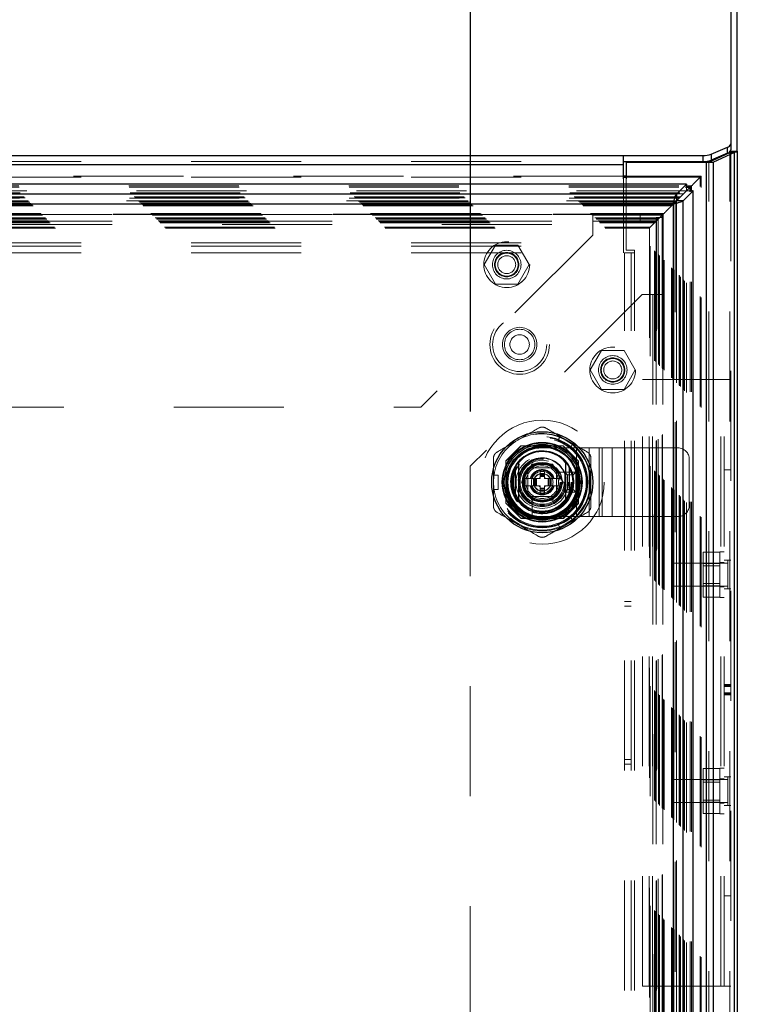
# Model space of a CAD drawing. Header units: inches. Extents: x 0.2 to 10.8, y 0.2 to 8.2.
# Tile 71 of 123: x 4.194 to 4.847, y 4.568 to 5.463. Entities that reach past the tile are written whole.
import ezdxf

# ---------------------------------------------------------------- set-up
doc = ezdxf.new("R2010")
doc.units = ezdxf.units.IN
doc.header["$MEASUREMENT"] = 0
doc.linetypes.add('HIDDEN', pattern=[0.075, 0.05, -0.025])
doc.layers.add('DIMENSIONS', color=140, linetype='Continuous')
doc.styles.add('SLDTEXTSTYLE0', font='TXT', dxfattribs={"width": 0.7})
doc.dimstyles.new('SLDDIMSTYLE0', dxfattribs={"dimtxt": 0.084961, "dimasz": 0.13, "dimexe": 0, "dimexo": 0.0625, "dimgap": 0.02124, "dimtad": 0, "dimtih": 1, "dimtoh": 1, "dimlfac": 12, "dimrnd": 1e-09, "dimzin": 12, "dimdsep": 46, "dimtxsty": 'SLDTEXTSTYLE0', "dimsah": 1, "dimcen": 0.09, "dimadec": 0, "dimazin": 3, "dimtfac": 1, "dimtofl": 0, "dimtmove": 0, "dimatfit": 3, "dimfxl": 0, "dimfrac": 2, "dimtolj": 1, "dimtzin": 12, "dimarcsym": 0})

# ---------------------------------------------------------------- blocks, each defined once
blk = doc.blocks.new('_D_1')
at = {"layer": 'DIMENSIONS'}
for p, q in [((3.08947, 5.10687), (3.08947, 5.98497)), ((4.604, 5.10687), (4.604, 5.98497)), ((3.08947, 5.85997), (3.57928, 5.85997)), ((3.69441, 5.85997), (3.66588, 5.85997)), ((3.66588, 5.85997), (3.66588, 5.72494)), ((4.01756, 5.85997), (4.04609, 5.85997)), ((4.04609, 5.85997), (4.04609, 5.72494)), ((4.604, 5.85997), (4.13269, 5.85997)), ((3.66588, 5.72494), (3.69441, 5.72494)), ((4.04609, 5.72494), (4.01756, 5.72494))]:
    blk.add_line(p, q, dxfattribs=at)
for points in [[(3.08947, 5.85997), (3.21947, 5.83997), (3.21947, 5.87997)], [(4.604, 5.85997), (4.474, 5.87997), (4.474, 5.83997)]]:
    blk.add_solid(points, dxfattribs=at)
at = {"layer": 'DIMENSIONS', "char_height": 0.083333, "attachment_point": 1, "style": 'SLDTEXTSTYLE0'}
for s, insert in [('18.17', (3.69441, 5.98642)), ('461.6', (3.69441, 5.83237))]:
    blk.add_mtext(s, dxfattribs=dict(at, insert=insert))

msp = doc.modelspace()

# ---------------------------------------------------------------- linework, layer by layer
at = {"color": 7, "linetype": 'Continuous', "lineweight": 25}
for p, q in [((4.8407555, 5.6440034), (4.8407555, 5.350163)), ((4.8467555, 5.3435837), (4.8467555, 5.6385655)), ((4.8229731, 5.3408244), (4.8377045, 5.3470502)), ((4.8377045, 5.3416123), (4.8377045, 5.3470502)), ((4.8407555, 5.350163), (4.8407555, 5.3447252)), ((2.9502555, 5.339535), (4.7432555, 5.339535)), ((4.7432555, 5.3313782), (4.7432555, 5.339535)), ((4.7432555, 5.339535), (4.8156074, 5.339535)), ((4.8156074, 5.3340972), (4.8156074, 5.339535)), ((4.8208008, 5.3334298), (4.8398768, 5.3424034)), ((4.8377045, 5.3416123), (4.8229731, 5.3353866)), ((4.8229731, 5.3408244), (4.8229731, 5.3353866)), ((4.8441194, 5.3424034), (4.8250435, 5.3334298)), ((4.8398768, 5.3424034), (4.8441194, 5.3424034)), ((4.8405271, 5.3430343), (4.8460704, 5.3430343)), ((4.8407555, 5.3435837), (4.8407555, 5.3447252)), ((4.8407555, 5.3435837), (4.8467555, 5.3435837)), ((4.8441194, 2.8977542), (4.8441194, 5.3424034)), ((4.8467555, 5.3435837), (4.8467555, 2.8977542)), ((2.9502555, 5.3313782), (4.7432555, 5.3313782)), ((4.7432555, 5.3340972), (4.8156074, 5.3340972)), ((4.7432555, 5.3182363), (4.7432555, 5.3313782)), ((4.7456721, 5.3331709), (4.7456721, 5.3182363)), ((4.8186795, 5.3331709), (4.7456721, 5.3331709)), ((4.8186795, 2.8977542), (4.8186795, 5.3331709)), ((4.8239399, 5.3331709), (4.8186795, 5.3331709)), ((4.8208008, 5.3334298), (4.8250435, 5.3334298)), ((4.8250435, 2.8977542), (4.8250435, 5.3334298)), ((4.7456721, 5.3208697), (4.7432555, 5.3208697)), ((4.7432555, 5.3199371), (4.7456721, 5.3199371)), ((4.8005808, 5.3133848), (2.8928894, 5.3133848)), ((4.8005808, 5.3133848), (4.7914963, 5.3043003)), ((4.7997803, 5.3108008), (4.8039565, 5.3108008)), ((4.7998872, 5.311934), (4.8050898, 5.311934)), ((4.8000322, 5.3068764), (4.8039565, 5.3108008)), ((4.8005808, 5.3133848), (4.8005808, 5.3129693)), ((4.8039565, 5.3108008), (4.8050898, 5.311934)), ((4.8039565, 5.3066674), (4.8039565, 5.3108008)), ((4.8050898, 5.3067743), (4.8050898, 5.311934)), ((4.7914963, 5.3043003), (2.901974, 5.3043003)), ((4.7999889, 5.306884), (4.7914963, 5.2983915)), ((4.7914963, 5.3043003), (4.7914963, 5.2983915)), ((4.7915056, 5.2983822), (4.7999989, 5.3068755)), ((4.7974144, 5.2983822), (4.806499, 5.3074667)), ((4.806499, 5.3074667), (4.8061052, 5.3074667)), ((4.806499, 2.9238586), (4.806499, 5.3074667)), ((4.7885512, 5.295437), (2.9049191, 5.295437)), ((4.7885512, 5.295437), (4.7885512, 2.9358883)), ((4.7887083, 5.2955525), (4.7915218, 5.298366)), ((4.7974144, 5.2983822), (4.7915056, 5.2983822)), ((4.7974144, 2.9329432), (4.7974144, 5.2983822)), ((4.6447509, 5.0560896), (4.6447509, 5.0287136)), ((4.6939635, 5.0560896), (4.6939635, 5.0287136))]:
    msp.add_line(p, q, dxfattribs=at)
at = {"color": 7, "linetype": 'HIDDEN', "lineweight": 18}
for p, q in [((4.8398768, 2.8977542), (4.8398768, 5.3424034)), ((4.8407555, 5.3435837), (4.8407555, 2.8977542)), ((2.9502555, 5.3340972), (4.7432555, 5.3340972)), ((2.9502555, 5.3313782), (4.7432555, 5.3313782)), ((4.8186795, 2.8977542), (4.8186795, 5.3331709)), ((4.8208008, 2.8977542), (4.8208008, 5.3334298)), ((4.7432555, 5.3208697), (2.9502555, 5.3208697)), ((2.9502555, 5.3199371), (4.7432555, 5.3199371)), ((4.8140212, 5.3208697), (4.7456721, 5.3208697)), ((4.7456721, 5.3199371), (4.8130929, 5.3199371)), ((4.8114282, 5.3182735), (4.8130929, 5.3199371)), ((4.8130929, 2.9113883), (4.8130929, 5.3199371)), ((4.8140168, 2.9104754), (4.8140168, 5.32085)), ((2.893583, 5.311934), (4.7998872, 5.311934)), ((2.8936899, 5.3108008), (4.7997803, 5.3108008)), ((4.7432555, 5.2601228), (4.7432555, 5.3182363)), ((4.7456721, 5.3182363), (4.7456721, 5.2535875)), ((4.8005808, 5.3129693), (4.8005808, 5.307476)), ((4.8005808, 5.307476), (2.8928894, 5.307476)), ((2.8945824, 5.3057321), (4.7988879, 5.3057321)), ((4.797903, 5.3047426), (2.8955511, 5.3047426)), ((2.8983321, 5.3019824), (4.7951382, 5.3019824)), ((4.7951382, 2.929343), (4.7951382, 5.3019824)), ((4.7979828, 2.9264949), (4.7979828, 5.3048288)), ((4.7988879, 5.3057321), (4.8000322, 5.3068764)), ((4.7988879, 2.9255932), (4.7988879, 5.3057321)), ((4.8005808, 5.307476), (4.7999889, 5.306884)), ((4.7999989, 5.3068755), (4.8005901, 5.3074667)), ((4.8061052, 5.3074667), (4.8005901, 5.3074667)), ((4.8005901, 2.9238586), (4.8005901, 5.3074667)), ((4.8039565, 2.9246579), (4.8039565, 5.3066674)), ((4.8050898, 2.924551), (4.8050898, 5.3067743)), ((2.8991461, 5.3011684), (4.7943242, 5.3011684)), ((2.8992957, 5.3010187), (4.7941745, 5.3010187)), ((4.793943, 5.3007913), (2.8995395, 5.3007913)), ((2.9018964, 5.2984154), (4.7915786, 5.2984154)), ((4.7914963, 5.2983915), (2.901974, 5.2983915)), ((2.9021295, 5.298185), (4.7913408, 5.298185)), ((2.9033156, 5.2970164), (4.7901544, 5.2970164)), ((2.9044485, 5.295866), (4.7890218, 5.295866)), ((4.7885512, 5.295437), (2.9049191, 5.295437)), ((2.9057508, 5.2945636), (4.7877194, 5.2945636)), ((2.9064816, 5.2938329), (4.7869887, 5.2938329)), ((4.7869887, 5.2938329), (4.7877194, 5.2945636)), ((4.7869887, 2.9374924), (4.7869887, 5.2938329)), ((4.7877194, 5.2945636), (4.7887083, 5.2955525)), ((4.7877194, 2.9367617), (4.7877194, 5.2945636)), ((4.7885512, 5.295437), (4.7885512, 2.9358883)), ((4.7890218, 2.9354593), (4.7890218, 5.295866)), ((4.7901465, 5.2969876), (4.7901465, 2.9343401)), ((4.7913408, 2.9331404), (4.7913408, 5.298185)), ((4.7914747, 5.2983211), (4.7914747, 2.9330046)), ((4.7915056, 2.9329432), (4.7915056, 5.2983822)), ((4.7937673, 2.9307037), (4.7937673, 5.3006089)), ((4.7941745, 2.9303066), (4.7941745, 5.3010187)), ((4.7943242, 2.9301569), (4.7943242, 5.3011684)), ((2.9133655, 5.286949), (4.7801048, 5.286949)), ((2.9141988, 5.2861157), (4.7792715, 5.2861157)), ((4.7792425, 5.2861216), (2.9142197, 5.2861216)), ((4.7790827, 5.2859566), (2.914366, 5.2859566)), ((2.9146155, 5.285699), (4.7788548, 5.285699)), ((2.9146155, 5.285699), (4.7788548, 5.285699)), ((2.9150321, 5.2852823), (4.7784381, 5.2852823)), ((2.9150343, 5.2852693), (4.7784464, 5.2852693)), ((2.9782213, 5.2858015), (4.7153046, 5.2858015)), ((4.7153046, 5.2858015), (4.7153046, 5.2768015)), ((4.7153046, 5.2858015), (4.7584713, 5.2858015)), ((4.7584713, 5.2798015), (4.7584713, 5.2858015)), ((4.7759055, 5.2827497), (4.7792715, 5.2861157)), ((4.7783905, 5.2852446), (4.7783905, 2.9460508)), ((4.7784381, 2.946043), (4.7784381, 5.2852823)), ((4.7788548, 2.9456263), (4.7788548, 5.285699)), ((4.7788548, 5.285699), (4.7788548, 2.9456263)), ((4.7790586, 2.9454457), (4.7790586, 5.2858725)), ((4.7792715, 5.2861157), (4.7801048, 5.286949)), ((4.7792715, 2.9452097), (4.7792715, 5.2861157)), ((4.7792863, 5.2153284), (4.7792898, 5.2861016)), ((4.7801048, 2.9443763), (4.7801048, 5.286949)), ((2.9173238, 5.2829907), (4.7761465, 5.2829907)), ((2.9173238, 5.2829907), (4.7761465, 5.2829907)), ((2.9175648, 5.2827497), (4.7759055, 5.2827497)), ((2.918494, 5.2818205), (4.7749763, 5.2818205)), ((2.9187821, 5.2815323), (4.7746881, 5.2815323)), ((2.9201317, 5.2801624), (4.7733593, 5.2801624)), ((2.920173, 5.2801187), (4.7732869, 5.2801187)), ((2.921112, 5.2792025), (4.7723583, 5.2792025)), ((2.921885, 5.2784294), (4.7715852, 5.2784294)), ((2.9782213, 5.2798015), (4.7153046, 5.2798015)), ((2.9782213, 5.2768015), (4.7153046, 5.2768015)), ((2.9782213, 5.2768015), (4.7153046, 5.2768015)), ((4.7153046, 5.2798015), (4.7584713, 5.2798015)), ((4.7153046, 5.2768015), (4.7153046, 5.2670515)), ((4.7674948, 5.274339), (4.7715852, 5.2784294)), ((4.7715852, 5.2784294), (4.7723583, 5.2792025)), ((4.7715852, 2.9528959), (4.7715852, 5.2784294)), ((4.7723583, 5.2792025), (4.7731152, 5.2799594)), ((4.7723583, 2.9521229), (4.7723583, 5.2792025)), ((4.778999, 5.283121), (4.772999, 5.283121)), ((4.772999, 5.283121), (4.772999, 5.213121)), ((4.7730656, 5.2799293), (4.7730656, 2.951397)), ((4.7742076, 5.2810518), (4.7746881, 5.2815323)), ((4.7746881, 5.2815323), (4.7749763, 5.2818205)), ((4.7746881, 5.2815323), (4.7746881, 2.949793)), ((4.7749763, 2.9495049), (4.7749763, 5.2818205)), ((4.7759055, 2.9485756), (4.7759055, 5.2827497)), ((4.7761465, 2.9483347), (4.7761465, 5.2829907)), ((4.7761465, 2.9483347), (4.7761465, 5.2829907)), ((4.778999, 5.283121), (4.778999, 5.213121)), ((2.9259755, 5.274339), (4.7674948, 5.274339)), ((2.926677, 5.2736054), (4.7667757, 5.2736054)), ((4.7153046, 5.2670515), (4.5590546, 5.1108015)), ((4.7667663, 5.2736091), (4.7667663, 2.9577169)), ((4.7674948, 2.9569864), (4.7674948, 5.274339)), ((2.9502555, 5.2601228), (4.7432555, 5.2601228)), ((2.9502555, 5.2601228), (4.7432555, 5.2601228)), ((2.9502555, 5.2571228), (4.7432555, 5.2571228)), ((4.6268343, 5.2580515), (4.6165864, 5.2403015)), ((4.6473303, 5.2580515), (4.6268343, 5.2580515)), ((4.6575782, 5.2403015), (4.6473303, 5.2580515)), ((4.7432555, 5.2511228), (4.7432555, 5.2601228)), ((2.9502555, 5.2511228), (4.7432555, 5.2511228)), ((4.7441721, 2.9801709), (4.7441721, 5.2510875)), ((4.7531721, 5.2510875), (4.7441721, 5.2510875)), ((4.7456721, 5.2535875), (4.7531721, 5.2535875)), ((4.7501721, 2.9801709), (4.7501721, 5.2510875)), ((4.7531721, 5.2510875), (4.7531721, 5.2535875)), ((4.7531721, 2.9801709), (4.7531721, 5.2510875)), ((4.7531721, 2.9801709), (4.7531721, 5.2510875)), ((4.6165864, 5.2403015), (4.6268343, 5.2225515)), ((4.6473303, 5.2225515), (4.6575782, 5.2403015)), ((4.6268343, 5.2225515), (4.6473303, 5.2225515)), ((4.760249, 5.213121), (4.603999, 5.056871)), ((4.769999, 5.213121), (4.760249, 5.213121)), ((4.769999, 5.213121), (4.769999, 3.0182043)), ((4.778999, 5.213121), (4.769999, 5.213121)), ((4.769999, 5.213121), (4.769999, 3.0182043)), ((4.772999, 5.213121), (4.772999, 3.0182043)), ((4.778999, 5.213121), (4.778999, 3.0182043)), ((4.723251, 5.1622598), (4.713003, 5.1445098)), ((4.7437469, 5.1622598), (4.723251, 5.1622598)), ((4.7539949, 5.1445098), (4.7437469, 5.1622598)), ((4.713003, 5.1445098), (4.723251, 5.1267598)), ((4.7437469, 5.1267598), (4.7539949, 5.1445098)), ((4.7605888, 5.1358375), (4.7665888, 5.1358375)), ((4.7605888, 4.5840042), (4.7605888, 5.1358375)), ((4.7665888, 4.5840042), (4.7665888, 5.1358375)), ((4.7695888, 5.1358375), (4.7665888, 5.1358375)), ((4.7695888, 4.5840042), (4.7695888, 5.1358375)), ((4.7695888, 4.5840042), (4.7695888, 5.1358375)), ((4.8317555, 5.1358375), (4.7695888, 5.1358375)), ((4.8317555, 4.5840042), (4.8317555, 5.1358375)), ((4.8407555, 5.1358375), (4.8317555, 5.1358375)), ((4.8317555, 4.5840042), (4.8317555, 5.1358375)), ((4.8347555, 4.5840042), (4.8347555, 5.1358375)), ((4.723251, 5.1267598), (4.7437469, 5.1267598)), ((3.1344713, 5.1108015), (4.5590546, 5.1108015)), ((4.6836882, 5.080347), (4.6858203, 5.0840398)), ((4.6836882, 5.080347), (4.6950534, 5.0737853)), ((4.6971855, 5.0774782), (4.6858203, 5.0840398)), ((4.6499576, 5.0755098), (4.636249, 5.0618012)), ((4.6501075, 5.0753599), (4.6363989, 5.0616513)), ((4.688457, 5.0755098), (4.6499576, 5.0755098)), ((4.6886069, 5.0753599), (4.6501075, 5.0753599)), ((4.6843919, 5.07521), (4.6543225, 5.07521)), ((4.6693556, 5.0736532), (4.7006056, 5.0736532)), ((4.7021656, 5.0618012), (4.688457, 5.0755098)), ((4.6950534, 5.0737853), (4.6971855, 5.0774782)), ((4.7006056, 5.0111532), (4.7006056, 5.0736532)), ((4.7006056, 5.0736532), (4.723782, 5.0736532)), ((4.7006056, 5.0111532), (4.7006056, 5.0736532)), ((4.7121938, 5.0111532), (4.7121938, 5.0736532)), ((4.7212499, 5.0111532), (4.7212499, 5.0736532)), ((4.723782, 5.0111532), (4.723782, 5.0736532)), ((4.723782, 5.0736532), (4.7328381, 5.0736532)), ((4.7328381, 5.0111532), (4.7328381, 5.0736532)), ((4.7328381, 5.0736532), (4.7444263, 5.0736532)), ((4.7444263, 5.0111532), (4.7444263, 5.0736532)), ((4.7444263, 5.0736532), (4.7926889, 5.0736532)), ((4.7444263, 5.0111532), (4.7444263, 5.0736532)), ((4.636249, 5.0618012), (4.636249, 5.0233018)), ((4.6363989, 5.0616513), (4.6363989, 5.0231519)), ((4.7023156, 5.0616513), (4.7021656, 5.0618012)), ((4.7021656, 5.0233018), (4.7021656, 5.0618012)), ((4.7023156, 5.0231519), (4.7023156, 5.0616513)), ((4.8031056, 5.0215699), (4.8031056, 5.0632365)), ((4.603999, 5.056871), (4.603999, 3.1744543)), ((4.6365488, 5.0574363), (4.6365488, 5.0273669)), ((4.6504153, 5.0424016), (4.6598863, 5.0588058)), ((4.6562306, 5.0555282), (4.6562306, 5.0292782)), ((4.6824806, 5.0555282), (4.6562306, 5.0555282)), ((4.6562339, 5.0519682), (4.6562339, 5.032835)), ((4.6789238, 5.0555249), (4.6597906, 5.0555249)), ((4.6598863, 5.0588058), (4.6788282, 5.0588058)), ((4.6673887, 5.0522441), (4.6673887, 5.0504396)), ((4.6673887, 5.0522441), (4.6713257, 5.0522441)), ((4.6713257, 5.0522441), (4.6713257, 5.0504396)), ((4.6788282, 5.0588058), (4.6882992, 5.0424016)), ((4.6824806, 5.0292782), (4.6824806, 5.0555282)), ((4.6824806, 5.032835), (4.6824806, 5.0519682)), ((4.6965551, 5.0515879), (4.682948, 5.0515879)), ((4.6899806, 5.0332365), (4.6899806, 5.0515699)), ((4.6924806, 5.0490699), (4.6899806, 5.0515699)), ((4.6899806, 5.0515699), (4.6999806, 5.0515699)), ((4.6974806, 5.0490699), (4.6999806, 5.0515699)), ((4.6999806, 5.0515699), (4.6999806, 5.0332365)), ((4.7021656, 5.0273669), (4.7021656, 5.0574363)), ((4.8407555, 5.053598), (4.8347555, 5.053598)), ((4.6250659, 5.0489633), (4.62933, 5.0489633)), ((4.6250659, 5.0358399), (4.6250659, 5.0489633)), ((4.62933, 5.0358399), (4.62933, 5.0489633)), ((4.6598863, 5.0259974), (4.6504153, 5.0424016)), ((4.6613192, 5.0456824), (4.6523095, 5.0456824)), ((4.6613192, 5.0456824), (4.6613192, 5.0391207)), ((4.6619753, 5.0456824), (4.6613192, 5.0456824)), ((4.6619753, 5.0456824), (4.6619753, 5.0391207)), ((4.6622636, 5.0456824), (4.6619753, 5.0456824)), ((4.6633275, 5.0456824), (4.6622636, 5.0456824)), ((4.6622636, 5.0456824), (4.6622636, 5.0391207)), ((4.6640235, 5.0456824), (4.6633275, 5.0456824)), ((4.6633275, 5.0456824), (4.6633275, 5.0391207)), ((4.6673887, 5.0456824), (4.6640235, 5.0456824)), ((4.6640235, 5.0456824), (4.6640235, 5.0391207)), ((4.6673887, 5.0504396), (4.6713257, 5.0504396)), ((4.6673887, 5.0504396), (4.6673887, 5.0497835)), ((4.6673887, 5.0497835), (4.6713257, 5.0497835)), ((4.6673887, 5.0497835), (4.6673887, 5.0494952)), ((4.6673887, 5.0494952), (4.6673887, 5.0484313)), ((4.6673887, 5.0494952), (4.6713257, 5.0494952)), ((4.6673887, 5.0484313), (4.6673887, 5.0477353)), ((4.6673887, 5.0484313), (4.6713257, 5.0484313)), ((4.6673887, 5.0477353), (4.6673887, 5.0456824)), ((4.6673887, 5.0477353), (4.6713257, 5.0477353)), ((4.6713257, 5.0504396), (4.6713257, 5.0497835)), ((4.6713257, 5.0497835), (4.6713257, 5.0494952)), ((4.6713257, 5.0494952), (4.6713257, 5.0484313)), ((4.6713257, 5.0484313), (4.6713257, 5.0477353)), ((4.6713257, 5.0477353), (4.6713257, 5.0456824)), ((4.674691, 5.0456824), (4.6713257, 5.0456824)), ((4.674691, 5.0456824), (4.674691, 5.0391207)), ((4.675387, 5.0456824), (4.674691, 5.0456824)), ((4.6764508, 5.0456824), (4.675387, 5.0456824)), ((4.675387, 5.0456824), (4.675387, 5.0391207)), ((4.6764508, 5.0456824), (4.6764508, 5.0391207)), ((4.6767391, 5.0456824), (4.6764508, 5.0456824)), ((4.6767391, 5.0456824), (4.6767391, 5.0391207)), ((4.6773953, 5.0456824), (4.6767391, 5.0456824)), ((4.6773953, 5.0456824), (4.6773953, 5.0391207)), ((4.686405, 5.0456824), (4.6773953, 5.0456824)), ((4.6882992, 5.0424016), (4.6788282, 5.0259974)), ((4.686405, 5.0456824), (4.6863154, 5.0458376)), ((4.6924806, 5.0357365), (4.6924806, 5.0490699)), ((4.6924806, 5.0490699), (4.6974806, 5.0490699)), ((4.6974806, 5.0490699), (4.6974806, 5.0357365)), ((4.6250659, 5.0358399), (4.62933, 5.0358399)), ((4.6613192, 5.0391207), (4.6523095, 5.0391207)), ((4.6619753, 5.0391207), (4.6613192, 5.0391207)), ((4.6622636, 5.0391207), (4.6619753, 5.0391207)), ((4.6633275, 5.0391207), (4.6622636, 5.0391207)), ((4.6640235, 5.0391207), (4.6633275, 5.0391207)), ((4.6673887, 5.0391207), (4.6640235, 5.0391207)), ((4.6673887, 5.0391207), (4.6673887, 5.0370678)), ((4.6673887, 5.0370678), (4.6673887, 5.0363718)), ((4.6673887, 5.0370678), (4.6713257, 5.0370678)), ((4.6673887, 5.0363718), (4.6713257, 5.0363718)), ((4.6673887, 5.0363718), (4.6673887, 5.035308)), ((4.6673887, 5.035308), (4.6713257, 5.035308)), ((4.6673887, 5.035308), (4.6673887, 5.0350197)), ((4.6673887, 5.0350197), (4.6713257, 5.0350197)), ((4.6673887, 5.0350197), (4.6673887, 5.0343635)), ((4.6673887, 5.0343635), (4.6713257, 5.0343635)), ((4.6673887, 5.0343635), (4.6673887, 5.0325591)), ((4.6713257, 5.0391207), (4.6713257, 5.0370678)), ((4.674691, 5.0391207), (4.6713257, 5.0391207)), ((4.6713257, 5.0370678), (4.6713257, 5.0363718)), ((4.6713257, 5.0363718), (4.6713257, 5.035308)), ((4.6713257, 5.035308), (4.6713257, 5.0350197)), ((4.6713257, 5.0350197), (4.6713257, 5.0343635)), ((4.6713257, 5.0343635), (4.6713257, 5.0325591)), ((4.675387, 5.0391207), (4.674691, 5.0391207)), ((4.6764508, 5.0391207), (4.675387, 5.0391207)), ((4.6767391, 5.0391207), (4.6764508, 5.0391207)), ((4.6773953, 5.0391207), (4.6767391, 5.0391207)), ((4.686405, 5.0391207), (4.6773953, 5.0391207)), ((4.6863154, 5.0389655), (4.686405, 5.0391207)), ((4.6924806, 5.0357365), (4.6899806, 5.0332365)), ((4.6999806, 5.0332365), (4.6899806, 5.0332365)), ((4.6974806, 5.0357365), (4.6924806, 5.0357365)), ((4.6974806, 5.0357365), (4.6999806, 5.0332365)), ((4.6562306, 5.0292782), (4.6824806, 5.0292782)), ((4.6597906, 5.0292782), (4.6789238, 5.0292782)), ((4.6788282, 5.0259974), (4.6598863, 5.0259974)), ((4.6601709, 5.0288108), (4.6601709, 5.0152037)), ((4.6673887, 5.0325591), (4.6713257, 5.0325591)), ((4.636249, 5.0233018), (4.6499576, 5.0095932)), ((4.688457, 5.0095932), (4.7021656, 5.0233018)), ((4.6886069, 5.0094432), (4.7023156, 5.0231519)), ((4.6499576, 5.0095932), (4.6501075, 5.0094432)), ((4.6499576, 5.0095932), (4.688457, 5.0095932)), ((4.6501075, 5.0094432), (4.6886069, 5.0094432)), ((4.6543225, 5.0095932), (4.6843919, 5.0095932)), ((4.6693556, 5.0111532), (4.7006056, 5.0111532)), ((4.6950534, 5.0110178), (4.6836882, 5.0044562)), ((4.6971855, 5.007325), (4.6858203, 5.0007633)), ((4.6971855, 5.007325), (4.6950534, 5.0110178)), ((4.7006056, 5.0111532), (4.723782, 5.0111532)), ((4.723782, 5.0111532), (4.7328381, 5.0111532)), ((4.7328381, 5.0111532), (4.7444263, 5.0111532)), ((4.7444263, 5.0111532), (4.7926889, 5.0111532)), ((4.6858203, 5.0007633), (4.6836882, 5.0044562)), ((4.8310055, 4.9788335), (4.8155888, 4.9788335)), ((4.8155888, 4.9788335), (4.8155888, 4.9685855)), ((4.8310055, 4.9375042), (4.8310055, 4.9791709)), ((4.8347555, 4.9791709), (4.8310055, 4.9791709)), ((4.8407555, 4.9713584), (4.8347555, 4.9713584)), ((4.8381513, 4.9713584), (4.8381513, 4.9453167)), ((4.7886721, 4.9687542), (4.7886721, 4.9479209)), ((4.8381513, 4.9687542), (4.7886721, 4.9687542)), ((4.8310055, 4.9685855), (4.8155888, 4.9685855)), ((4.8155888, 4.9685855), (4.8155888, 4.9480896)), ((4.8310055, 4.9665), (4.8155888, 4.9665)), ((4.8347555, 4.9693792), (4.8310055, 4.9693792)), ((4.7886721, 4.9479209), (4.8381513, 4.9479209)), ((4.8155888, 4.950175), (4.8310055, 4.950175)), ((4.8310055, 4.9480896), (4.8155888, 4.9480896)), ((4.8155888, 4.9480896), (4.8155888, 4.9378416)), ((4.8310055, 4.9472959), (4.8347555, 4.9472959)), ((4.8407555, 4.9453167), (4.8347555, 4.9453167)), ((4.8310055, 4.9378416), (4.8155888, 4.9378416)), ((4.8310055, 4.9375042), (4.8347555, 4.9375042)), ((4.7501721, 4.9338792), (4.7441721, 4.9338792)), ((4.7441721, 4.9297125), (4.7501721, 4.9297125)), ((4.8407555, 4.858538), (4.8347555, 4.858538)), ((4.8407555, 4.8581377), (4.8347555, 4.8581377)), ((4.8407555, 4.8578975), (4.8347555, 4.8578975)), ((4.8407555, 4.8570772), (4.8347555, 4.8570772)), ((4.8407555, 4.8566485), (4.8347555, 4.8566485)), ((4.8407555, 4.8505634), (4.8347555, 4.8505634)), ((4.8407555, 4.8495386), (4.8347555, 4.8495386)), ((4.8347555, 4.8493208), (4.8407555, 4.8493208)), ((4.8407555, 4.8491542), (4.8347555, 4.8491542)), ((4.7441721, 4.7901292), (4.7501721, 4.7901292)), ((4.7441721, 4.7859625), (4.7501721, 4.7859625)), ((4.8310055, 4.7406709), (4.8310055, 4.7823375)), ((4.8347555, 4.7823375), (4.8310055, 4.7823375)), ((4.8310055, 4.7820001), (4.8155888, 4.7820001)), ((4.8155888, 4.7820001), (4.8155888, 4.7717522)), ((4.8407555, 4.774525), (4.8347555, 4.774525)), ((4.8381513, 4.774525), (4.8381513, 4.7484834)), ((4.7886721, 4.7719209), (4.7886721, 4.7510875)), ((4.8381513, 4.7719209), (4.7886721, 4.7719209)), ((4.8310055, 4.7717522), (4.8155888, 4.7717522)), ((4.8155888, 4.7717522), (4.8155888, 4.7512562)), ((4.8310055, 4.7696667), (4.8155888, 4.7696667)), ((4.8347555, 4.7725459), (4.8310055, 4.7725459)), ((4.7886721, 4.7510875), (4.8381513, 4.7510875)), ((4.8155888, 4.7533417), (4.8310055, 4.7533417)), ((4.8310055, 4.7512562), (4.8155888, 4.7512562)), ((4.8155888, 4.7512562), (4.8155888, 4.7410083)), ((4.8310055, 4.7504625), (4.8347555, 4.7504625)), ((4.8407555, 4.7484834), (4.8347555, 4.7484834)), ((4.8310055, 4.7410083), (4.8155888, 4.7410083)), ((4.8310055, 4.7406709), (4.8347555, 4.7406709)), ((4.8407555, 4.6662438), (4.8347555, 4.6662438)), ((4.7605888, 4.5840042), (4.7665888, 4.5840042)), ((4.7695888, 4.5840042), (4.7665888, 4.5840042)), ((4.8317555, 4.5840042), (4.7695888, 4.5840042)), ((4.8407555, 4.5840042), (4.8317555, 4.5840042))]:
    msp.add_line(p, q, dxfattribs=at)
at = {"color": 7, "linetype": 'HIDDEN', "lineweight": 18, "flags": 128}
for points in [[(4.7960697, 5.3029139), (4.7960712, 5.3029162), (4.796152, 5.3030113), (4.7961722, 5.3030256), (4.7961772, 5.3030268), (4.7961785, 5.3030268), (4.7961788, 5.3030268), (4.7961788, 5.3030268), (4.7961789, 5.3030268), (4.7961789, 5.3030268), (4.7961789, 5.3030268), (4.7961789, 5.3030268), (4.7961789, 5.3030268), (4.7961789, 5.3030268), (4.7961607, 5.3030049)], [(4.6915029, 5.080759), (4.6863068, 5.0833214), (4.6855759, 5.0836166)], [(4.6969411, 5.0770549), (4.6963201, 5.0775403), (4.6915029, 5.080759)], [(4.6255546, 5.0489633), (4.6254448, 5.0481828), (4.6250659, 5.0424016)], [(4.6250659, 5.0424016), (4.6254448, 5.0366204), (4.6255546, 5.0358399)], [(4.6915029, 5.0040441), (4.6963201, 5.0072629), (4.6969411, 5.0077483)], [(4.6855759, 5.0011866), (4.6863068, 5.0014817), (4.6915029, 5.0040441)]]:
    msp.add_lwpolyline(points, dxfattribs=at)
at = {"color": 7, "linetype": 'HIDDEN', "lineweight": 18}
for centre, radius in [((4.6370823, 5.2403015), 0.0208333), ((4.637138, 5.2403015), 0.0208333), ((4.6370823, 5.2403015), 0.0130208), ((4.6370823, 5.2403015), 0.0110417), ((4.6370823, 5.2403015), 0.0104167), ((4.6370823, 5.2403015), 0.0081625), ((4.6488388, 5.1676709), 0.0270833), ((4.6488388, 5.1676709), 0.0245833), ((4.6488388, 5.1676709), 0.0245833), ((4.6488388, 5.1676709), 0.015625), ((4.6488388, 5.1676709), 0.0138333), ((4.6488388, 5.1676709), 0.0088333), ((4.733499, 5.1445098), 0.0208333), ((4.733499, 5.1445098), 0.0130208), ((4.733499, 5.1445098), 0.0110417), ((4.733499, 5.1445098), 0.0104167), ((4.733499, 5.1445098), 0.0081625), ((4.6693572, 5.0424016), 0.0564167), ((4.669249, 5.0425793), 0.04375), ((4.6693572, 5.0424016), 0.0415329), ((4.6693572, 5.0424016), 0.0415026), ((4.6693572, 5.0424016), 0.0408935), ((4.6693572, 5.0424016), 0.0400262), ((4.6693572, 5.0424016), 0.0362533), ((4.6693572, 5.0424016), 0.0360892), ((4.6693572, 5.0424016), 0.0337927), ((4.6693572, 5.0424016), 0.0334252), ((4.6693572, 5.0424016), 0.0319882), ((4.6693572, 5.0424016), 0.0270669), ((4.6693572, 5.0424016), 0.0264108), ((4.6693572, 5.0424016), 0.0264108), ((4.6693572, 5.0424016), 0.0262467), ((4.6693572, 5.0424016), 0.0237861), ((4.6693572, 5.0424016), 0.0209974), ((4.6693572, 5.0424016), 0.0200131), ((4.6693572, 5.0424016), 0.0172244), ((4.6693572, 5.0424016), 0.0164042), ((4.6693572, 5.0424016), 0.0162402), ((4.6693572, 5.0424016), 0.0149278), ((4.6693572, 5.0424016), 0.0098425), ((4.6693572, 5.0424016), 0.0080659), ((4.6693572, 5.0424016), 0.0078297)]:
    msp.add_circle(centre, radius, dxfattribs=at)
at = {"color": 7, "linetype": 'Continuous', "lineweight": 25}
for radius in [0.0459318, 0.0362814, 0.0358174, 0.0344488, 0.0328084, 0.0321054, 0.0180446]:
    msp.add_circle((4.6693572, 5.0424016), radius, dxfattribs=at)
for centre, radius, start, end in [((4.8367494, 5.3510379), 0.0041005, 283.4694691, 347.6813897), ((4.8159771, 5.359106), 0.0195745, 268.9177419, 290.9407771), ((4.8367494, 5.3456), 0.0041005, 283.4694691, 347.6813897), ((4.8159771, 5.3536682), 0.0195745, 268.9177419, 290.9407771), ((4.6693572, 5.0424016), 0.0278871, 40.1191669, 139.8808331), ((4.6693572, 5.0424016), 0.0281573, 150.9137041, 209.0862959), ((4.6693572, 5.0424016), 0.0281573, 330.9137041, 29.0862959), ((4.6693572, 5.0424016), 0.0278871, 220.1191669, 319.8808331)]:
    msp.add_arc(centre, radius, start, end, dxfattribs=at)
at = {"color": 7, "linetype": 'HIDDEN', "lineweight": 18}
for centre, radius, start, end in [((4.6693572, 5.0424016), 0.0442913, 120, 171.4803757), ((4.6693572, 5.0424016), 0.0442913, 68.5196243, 120), ((4.6693556, 5.0424032), 0.03125, 90, 270), ((4.6693572, 5.0424016), 0.0287073, 18.6629249, 251.3370751), ((4.6693572, 5.0424016), 0.0442913, 0, 51.4803757), ((4.7926889, 5.0632365), 0.0104167, 0, 90), ((4.6693572, 5.0424016), 0.0218176, 7.3528467, 175.552299), ((4.6693572, 5.0424016), 0.0221457, 10.98225, 167.5591528), ((4.6693572, 5.0424016), 0.0173027, 108.5459072, 131.4540928), ((4.6693572, 5.0424016), 0.0114829, 16.6015496, 163.3984504), ((4.6693572, 5.0424016), 0.0108268, 17.6397014, 162.3602986), ((4.6693572, 5.0424016), 0.0287073, 251.3370751, 18.6629249), ((4.6693572, 5.0424016), 0.0173027, 48.5459072, 71.4540928), ((4.6693572, 5.0424016), 0.0173027, 168.5459072, 169.0697518), ((4.6693572, 5.0424016), 0.0045801, 115.4548319, 134.2475009), ((4.6693572, 5.0424016), 0.0045801, 45.7524991, 64.5451681), ((4.6693572, 5.0424016), 0.0173027, 10.9302482, 11.4540928), ((4.6693572, 5.0424016), 0.0442913, 308.5196243, 0), ((4.6693572, 5.0424016), 0.0442913, 188.5196243, 240), ((4.6693572, 5.0424016), 0.0221457, 191.9005369, 270), ((4.6693572, 5.0424016), 0.0218176, 189.0369276, 270), ((4.6693572, 5.0424016), 0.0173027, 190.9302482, 191.4540928), ((4.6693572, 5.0424016), 0.0114829, 196.6015496, 343.3984504), ((4.6693572, 5.0424016), 0.0108268, 197.6397014, 342.3602986), ((4.6693572, 5.0424016), 0.0045801, 225.7524991, 244.5451681), ((4.6693572, 5.0424016), 0.0218176, 270, 354.2412475), ((4.6693572, 5.0424016), 0.0221457, 270, 349.2593124), ((4.6693572, 5.0424016), 0.0045801, 295.4548319, 314.2475009), ((4.6693572, 5.0424016), 0.0173027, 348.5459072, 349.0697518), ((4.6693572, 5.0424016), 0.0173027, 228.5459072, 251.4540928), ((4.6693572, 5.0424016), 0.0173027, 288.5459072, 311.4540928), ((4.7926889, 5.0215699), 0.0104167, 270, 0), ((4.6693572, 5.0424016), 0.0442913, 240, 291.4803757)]:
    msp.add_arc(centre, radius, start, end, dxfattribs=at)
at = {"color": 7, "linetype": 'Continuous', "lineweight": 25}
for points in [[(4.8405271, 5.3430343), (4.8403766, 5.3428237), (4.8401549, 5.342614), (4.8398768, 5.3424034)], [(4.8405271, 5.3430343), (4.8406774, 5.3432174), (4.8407555, 5.3434005), (4.8407555, 5.3435837)], [(4.8460704, 5.3430343), (4.8456187, 5.3428236), (4.844954, 5.3426141), (4.8441194, 5.3424034)], [(4.8460704, 5.3430343), (4.8465221, 5.3432178), (4.8467555, 5.3434002), (4.8467555, 5.3435837)], [(4.8208008, 5.3334298), (4.8206869, 5.3333435), (4.8205637, 5.3332572), (4.820433, 5.3331709)], [(4.8250435, 5.3334298), (4.8247016, 5.3333435), (4.8243322, 5.3332572), (4.8239399, 5.3331709)]]:
    msp.add_open_spline(points, degree=3, dxfattribs=at)
at = {"color": 7, "linetype": 'HIDDEN', "lineweight": 18}
for points, knots in [([(4.8130929, 5.3199371), (4.8133159, 5.3201639), (4.8136802, 5.3205343), (4.814018, 5.3208615), (4.8140306, 5.3208728), (4.8140012, 5.3208509), (4.8139659, 5.3208196), (4.8139155, 5.320768), (4.8138266, 5.3206714), (4.8135758, 5.3204125), (4.8124818, 5.3193251), (4.8109354, 5.3177755), (4.8096321, 5.3164749), (4.8090855, 5.3159295)], [0, 0, 0, 0, 0.17608256, 0.28754318, 0.30909186, 0.31932475, 0.32913723, 0.33878092, 0.34881812, 0.37154605, 0.43841184, 0.76447843, 1, 1, 1, 1]), ([(4.8054978, 5.3123406), (4.8054086, 5.3122519), (4.8049039, 5.3117498), (4.8039546, 5.3108129), (4.8027058, 5.3095533), (4.8018992, 5.3087446), (4.8014815, 5.3083257)], [0, 0, 0, 0, 0.0722795, 0.40907221, 0.69392847, 1, 1, 1, 1]), ([(4.788699, 5.2955432), (4.7886655, 5.2955096), (4.788355, 5.2951989), (4.7876613, 5.2945112), (4.7868076, 5.2936339), (4.7862519, 5.2930647), (4.7859603, 5.2928166), (4.785514, 5.2923175), (4.785051, 5.2919149), (4.784081, 5.2909156), (4.7828724, 5.2897235), (4.7814949, 5.2883329), (4.7803256, 5.287177), (4.779688, 5.2865318), (4.7793901, 5.2862347), (4.7792933, 5.2861378), (4.779268, 5.2861124)], [0, 0, 0, 0, 0.0112207, 0.10392372, 0.19111897, 0.23611001, 0.25421918, 0.26796312, 0.38276219, 0.48276025, 0.65095266, 0.82409974, 0.92221936, 0.97423851, 0.99325546, 1, 1, 1, 1]), ([(4.7943242, 5.3011684), (4.7943476, 5.3011919), (4.7943947, 5.3012391), (4.7944489, 5.3012939), (4.7944575, 5.3013028), (4.7943884, 5.3012328), (4.7942865, 5.3011304), (4.7941687, 5.3010123), (4.7939868, 5.3008364), (4.7938424, 5.3006885), (4.7937647, 5.3006089)], [0, 0, 0, 0, 0.08209211, 0.1652609, 0.33805336, 0.51845862, 0.6098696, 0.70165625, 0.83956933, 1, 1, 1, 1]), ([(4.7792715, 5.2861157), (4.7792606, 5.2861066), (4.7792317, 5.2860825), (4.7791647, 5.2860286), (4.7790693, 5.2859398), (4.7789346, 5.2858014), (4.7787648, 5.2856152), (4.7785848, 5.2854311), (4.7783064, 5.2851315), (4.7779221, 5.2847794), (4.7774322, 5.284295), (4.7769385, 5.2838069), (4.7764491, 5.2833141), (4.7759527, 5.2827951), (4.7754245, 5.2822485), (4.7748407, 5.2816717), (4.7743222, 5.2811662), (4.7738953, 5.2807422), (4.7735751, 5.2804094), (4.7733115, 5.280149), (4.7731552, 5.2800069), (4.7731015, 5.2799434), (4.7730805, 5.2799189), (4.7730896, 5.2799257), (4.7731307, 5.2799656), (4.7732214, 5.2800573), (4.7733864, 5.2802284), (4.7736435, 5.2804856), (4.7739821, 5.2808248), (4.7743528, 5.281196), (4.7747174, 5.2815648), (4.7750399, 5.2818873), (4.7753437, 5.282189), (4.7756277, 5.2824719), (4.7758162, 5.2826604), (4.7759055, 5.2827497)], [0, 0, 0, 0, 0.004393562, 0.011738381, 0.02163482, 0.03350567, 0.047793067, 0.065686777, 0.082717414, 0.130939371, 0.181687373, 0.232167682, 0.282282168, 0.331964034, 0.385928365, 0.441929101, 0.499465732, 0.527085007, 0.55441871, 0.582539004, 0.592165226, 0.602874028, 0.6156206, 0.630181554, 0.645919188, 0.663030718, 0.693329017, 0.730596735, 0.774951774, 0.826605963, 0.867498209, 0.905333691, 0.940053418, 0.971597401, 1, 1, 1, 1]), ([(4.778452, 5.2852962), (4.7784469, 5.2852916), (4.7784145, 5.2852623), (4.778386, 5.2852261), (4.77838, 5.2852072), (4.7784081, 5.2852371), (4.7784151, 5.2852446)], [0, 0, 0, 0, 0.042864, 0.27019428, 0.81767158, 1, 1, 1, 1]), ([(4.7790114, 5.2858725), (4.7790469, 5.2859128), (4.7791105, 5.285985), (4.7790965, 5.2859525), (4.7790902, 5.2859382)], [0, 0, 0, 0, 0.557954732, 1, 1, 1, 1]), ([(4.7692331, 5.2760773), (4.769144, 5.2759862), (4.768907, 5.2757437), (4.7684799, 5.2752957), (4.7679625, 5.274757), (4.7674625, 5.274279), (4.7670587, 5.2739262), (4.766876, 5.2737288), (4.7667934, 5.2736352), (4.7667591, 5.2735961), (4.7667863, 5.2736175), (4.7669979, 5.2738295), (4.7672852, 5.2741241), (4.7674948, 5.274339)], [0, 0, 0, 0, 0.06092998, 0.16207104, 0.26381209, 0.37101105, 0.46817718, 0.51386438, 0.55999382, 0.60586275, 0.65211485, 0.74627332, 1, 1, 1, 1]), ([(4.7737803, 5.2806244), (4.7732442, 5.280088), (4.7720344, 5.2788774), (4.7709337, 5.2777731), (4.7702649, 5.2771088), (4.7702129, 5.2770571)], [0, 0, 0, 0, 0.42326157, 0.95509645, 1, 1, 1, 1]), ([(4.7733882, 5.2802223), (4.7733906, 5.2752705), (4.7733961, 5.2636925), (4.7733931, 5.2453772), (4.7733917, 5.2254883), (4.7733927, 5.1967885), (4.7733924, 5.1593685), (4.7733926, 5.0732585), (4.7733924, 4.9039892), (4.7733926, 4.574112), (4.7733923, 4.0707937), (4.7733932, 3.5517467), (4.7733918, 3.2016045), (4.7733926, 3.0729851), (4.7733927, 3.0516007), (4.7733918, 3.0301156), (4.7733926, 3.0084876), (4.7733959, 2.9875814), (4.7733894, 2.9688926), (4.7733812, 2.9570386), (4.7733692, 2.9515531), (4.7733682, 2.9511116)], [0, 0, 0, 0, 0.006378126, 0.014913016, 0.023590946, 0.031995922, 0.051879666, 0.071789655, 0.142909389, 0.269906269, 0.496686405, 0.791206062, 0.938462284, 0.94768536, 0.956873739, 0.966006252, 0.97535925, 0.984731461, 0.992934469, 0.999431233, 1, 1, 1, 1]), ([(4.6660764, 5.0916506), (4.6665744, 5.0919382), (4.6671002, 5.0921559), (4.6682063, 5.0924533), (4.6687834, 5.0925295), (4.6699256, 5.0925299), (4.6705059, 5.0924535), (4.6716079, 5.092158), (4.67214, 5.0919382), (4.6726381, 5.0916506)], [0, 0, 0, 0, 0.25, 0.25, 0.5, 0.5, 0.75, 0.75, 1, 1, 1, 1]), ([(4.6250659, 5.0641848), (4.6250659, 5.0647599), (4.6251402, 5.0653241), (4.6254357, 5.0664307), (4.6256583, 5.0669685), (4.626229, 5.067958), (4.6265853, 5.0684223), (4.6273922, 5.0692289), (4.6278487, 5.0695798), (4.6283467, 5.0698674)], [0, 0, 0, 0, 0.25, 0.25, 0.5, 0.5, 0.75, 0.75, 1, 1, 1, 1]), ([(4.7103677, 5.0698674), (4.7108658, 5.0695798), (4.7113172, 5.0692334), (4.7121279, 5.0684242), (4.7124823, 5.0679625), (4.7130539, 5.0669735), (4.7132778, 5.0664328), (4.7135729, 5.0653307), (4.7136486, 5.0647599), (4.7136486, 5.0641848)], [0, 0, 0, 0, 0.25, 0.25, 0.5, 0.5, 0.75, 0.75, 1, 1, 1, 1]), ([(4.699998, 5.0515879), (4.699998, 5.0515879), (4.6999036, 5.0515879), (4.6995468, 5.0515879), (4.6992834, 5.0515879), (4.6986419, 5.0515879), (4.6982587, 5.0515879), (4.69744, 5.0515879), (4.6969988, 5.0515879), (4.6965551, 5.0515879)], [0, 0, 0, 0, 0.25, 0.25, 0.5, 0.5, 0.75, 0.75, 1, 1, 1, 1]), ([(4.6283467, 5.0149358), (4.6278487, 5.0152233), (4.6273973, 5.0155698), (4.6265866, 5.016379), (4.6262321, 5.0168406), (4.6256606, 5.0178296), (4.6254366, 5.0183704), (4.6251416, 5.0194725), (4.6250659, 5.0200432), (4.6250659, 5.0206183)], [0, 0, 0, 0, 0.25, 0.25, 0.5, 0.5, 0.75, 0.75, 1, 1, 1, 1]), ([(4.6601709, 5.0152037), (4.6601709, 5.0147597), (4.6601709, 5.0143248), (4.6601709, 5.0134995), (4.6601709, 5.0131204), (4.6601709, 5.0121533), (4.6601709, 5.0117608), (4.6601709, 5.0117608)], [0, 0, 0, 0, 0.25, 0.25, 0.5, 0.5, 1, 1, 1, 1]), ([(4.7136486, 5.0206183), (4.7136486, 5.0200432), (4.7135742, 5.0194791), (4.7132788, 5.0183724), (4.7130562, 5.0178346), (4.7124855, 5.0168452), (4.7121292, 5.0163808), (4.7113223, 5.0155743), (4.7108658, 5.0152233), (4.7103677, 5.0149358)], [0, 0, 0, 0, 0.25, 0.25, 0.5, 0.5, 0.75, 0.75, 1, 1, 1, 1]), ([(4.6726381, 4.9931525), (4.67214, 4.992865), (4.6716143, 4.9926473), (4.6705082, 4.9923498), (4.6699311, 4.9922737), (4.6687889, 4.9922732), (4.6682086, 4.9923496), (4.6671066, 4.9926451), (4.6665745, 4.992865), (4.6660764, 4.9931525)], [0, 0, 0, 0, 0.25, 0.25, 0.5, 0.5, 0.75, 0.75, 1, 1, 1, 1]), ([(4.8347555, 4.8507536), (4.8357554, 4.8507559), (4.8377554, 4.8507606), (4.8397554, 4.8507559), (4.8407555, 4.8507536)], [0, 0, 0, 0, 0.49995448, 1, 1, 1, 1])]:
    msp.add_open_spline(points, degree=3, knots=knots, dxfattribs=at)
at = {"color": 7, "linetype": 'Continuous', "lineweight": 25}
for points, knots in [([(4.8050898, 5.311934), (4.8055976, 5.312438), (4.8066202, 5.3134529), (4.8090215, 5.3158696), (4.8108989, 5.3177448), (4.8114282, 5.3182735)], [0, 0, 0, 0, 0.414643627, 0.834948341, 1, 1, 1, 1]), ([(4.7885512, 5.295437), (4.7887966, 5.2964842), (4.789042, 5.2975312), (4.7895329, 5.2994993), (4.7897783, 5.3004199), (4.7902692, 5.3020243), (4.7905146, 5.3027077), (4.7910054, 5.3037549), (4.7912509, 5.3041185), (4.7914963, 5.3043003)], [0, 0, 0, 0, 0.25, 0.25, 0.5, 0.5, 0.75, 0.75, 1, 1, 1, 1]), ([(4.7914963, 5.2983915), (4.7914262, 5.2983713), (4.7912859, 5.298331), (4.7910756, 5.2982339), (4.7908652, 5.2981112), (4.7906548, 5.2979613), (4.7904445, 5.2977864), (4.7902341, 5.2975882), (4.7899712, 5.2973138), (4.7896556, 5.2969447), (4.7892875, 5.2964683), (4.7889193, 5.2959606), (4.7886739, 5.2956116), (4.7885512, 5.295437)], [0, 0, 0, 0, 0.071449, 0.14289799, 0.21434699, 0.28579598, 0.35724498, 0.42869398, 0.50014297, 0.62510723, 0.75007149, 0.87503574, 1, 1, 1, 1]), ([(4.7974144, 5.2983822), (4.7972326, 5.2981368), (4.796869, 5.2978913), (4.7958218, 5.2974005), (4.7951385, 5.297155), (4.7935341, 5.2966642), (4.7926134, 5.2964188), (4.7906453, 5.2959279), (4.7895984, 5.2956825), (4.7885512, 5.295437)], [0, 0, 0, 0, 0.25, 0.25, 0.5, 0.5, 0.75, 0.75, 1, 1, 1, 1]), ([(4.7885512, 5.295437), (4.7886509, 5.2955072), (4.7888504, 5.2956474), (4.7891466, 5.2958578), (4.7894369, 5.2960681), (4.7897184, 5.2962785), (4.7899883, 5.2964889), (4.7902439, 5.2966992), (4.7905423, 5.2969621), (4.7908613, 5.2972778), (4.7911614, 5.2976459), (4.7913886, 5.298014), (4.7914666, 5.2982595), (4.7915056, 5.2983822)], [0, 0, 0, 0, 0.071449, 0.14289799, 0.21434699, 0.28579598, 0.35724498, 0.42869398, 0.50014297, 0.62510723, 0.75007149, 0.87503574, 1, 1, 1, 1]), ([(4.6478786, 5.0601881), (4.647736, 5.0600159), (4.6475071, 5.0597831), (4.6469761, 5.0592149), (4.6466757, 5.0588795), (4.6460907, 5.0581577), (4.6458003, 5.0577658), (4.645251, 5.056948), (4.6449931, 5.0565249), (4.6447509, 5.0560896)], [0, 0, 0, 0, 0.25, 0.25, 0.5, 0.5, 0.75, 0.75, 1, 1, 1, 1]), ([(4.6480318, 5.0244317), (4.6480318, 5.0244317), (4.6480318, 5.0244846), (4.6480318, 5.0246882), (4.6480318, 5.0248417), (4.6480318, 5.0252332), (4.6480318, 5.0254695), (4.6480318, 5.026014), (4.6480318, 5.0263236), (4.6480318, 5.0273158), (4.6480318, 5.0280778), (4.6480318, 5.0297066), (4.6480318, 5.0305606), (4.6480318, 5.0323236), (4.6480318, 5.033238), (4.6480318, 5.0350652), (4.6480318, 5.0359822), (4.6480318, 5.0387396), (4.6480318, 5.0405864), (4.6480318, 5.0442901), (4.6480318, 5.0461554), (4.6480318, 5.0498515), (4.6480318, 5.0516981), (4.6480318, 5.0543174), (4.6480318, 5.0551729), (4.6480318, 5.0567858), (4.6480318, 5.0575346), (4.6480318, 5.0588496), (4.6480318, 5.0593888), (4.6480318, 5.0599691), (4.6480318, 5.0601191), (4.6480318, 5.0603192), (4.6480318, 5.0603715), (4.6480318, 5.0603715)], [0, 0, 0, 0, 0.03125, 0.03125, 0.0625, 0.0625, 0.09375, 0.09375, 0.125, 0.125, 0.1875, 0.1875, 0.25, 0.25, 0.3125, 0.3125, 0.375, 0.375, 0.5, 0.5, 0.625, 0.625, 0.75, 0.75, 0.8125, 0.8125, 0.875, 0.875, 0.9375, 0.9375, 0.96875, 0.96875, 1, 1, 1, 1]), ([(4.6906827, 5.0603715), (4.6906827, 5.0603715), (4.6906827, 5.0603186), (4.6906827, 5.0601149), (4.6906827, 5.0599615), (4.6906827, 5.0595699), (4.6906827, 5.0593336), (4.6906827, 5.0587892), (4.6906827, 5.0584795), (4.6906827, 5.0574873), (4.6906827, 5.0567253), (4.6906827, 5.0550966), (4.6906827, 5.0542425), (4.6906827, 5.0524796), (4.6906827, 5.0515651), (4.6906827, 5.0497379), (4.6906827, 5.048821), (4.6906827, 5.0460635), (4.6906827, 5.0442167), (4.6906827, 5.040513), (4.6906827, 5.0386478), (4.6906827, 5.0349517), (4.6906827, 5.0331051), (4.6906827, 5.0304858), (4.6906827, 5.0296303), (4.6906827, 5.0280174), (4.6906827, 5.0272685), (4.6906827, 5.0259535), (4.6906827, 5.0254144), (4.6906827, 5.0248341), (4.6906827, 5.0246841), (4.6906827, 5.0244839), (4.6906827, 5.0244317), (4.6906827, 5.0244317)], [0, 0, 0, 0, 0.03125, 0.03125, 0.0625, 0.0625, 0.09375, 0.09375, 0.125, 0.125, 0.1875, 0.1875, 0.25, 0.25, 0.3125, 0.3125, 0.375, 0.375, 0.5, 0.5, 0.625, 0.625, 0.75, 0.75, 0.8125, 0.8125, 0.875, 0.875, 0.9375, 0.9375, 0.96875, 0.96875, 1, 1, 1, 1]), ([(4.6939635, 5.0560896), (4.6937216, 5.0565245), (4.6934647, 5.0569459), (4.6929202, 5.0577573), (4.6926282, 5.058152), (4.6920402, 5.0588779), (4.6917401, 5.0592129), (4.6912101, 5.0597803), (4.6909785, 5.0600158), (4.6908359, 5.0601881)], [0, 0, 0, 0, 0.25, 0.25, 0.5, 0.5, 0.75, 0.75, 1, 1, 1, 1]), ([(4.6478786, 5.0246151), (4.647736, 5.0247872), (4.6475071, 5.02502), (4.6469761, 5.0255883), (4.6466757, 5.0259237), (4.6460907, 5.0266455), (4.6458003, 5.0270373), (4.645251, 5.0278551), (4.6449931, 5.0282782), (4.6447509, 5.0287136)], [0, 0, 0, 0, 0.25, 0.25, 0.5, 0.5, 0.75, 0.75, 1, 1, 1, 1]), ([(4.6939635, 5.0287136), (4.6937216, 5.0282786), (4.6934647, 5.0278572), (4.6929202, 5.0270459), (4.6926282, 5.0266511), (4.6920402, 5.0259253), (4.6917401, 5.0255903), (4.6912101, 5.0250228), (4.6909785, 5.0247873), (4.6908359, 5.0246151)], [0, 0, 0, 0, 0.25, 0.25, 0.5, 0.5, 0.75, 0.75, 1, 1, 1, 1])]:
    msp.add_open_spline(points, degree=3, knots=knots, dxfattribs=at)
at = {"color": 7, "linetype": 'HIDDEN', "lineweight": 18}
for points in [[(4.6472116, 5.080759), (4.6535243, 5.0844036), (4.6598099, 5.0880326), (4.6660764, 5.0916506)], [(4.6858203, 5.0840398), (4.6814116, 5.0865852), (4.677019, 5.0891213), (4.6726381, 5.0916506)], [(4.6283467, 5.0698674), (4.6346133, 5.0734854), (4.6408989, 5.0771144), (4.6472116, 5.080759)], [(4.7103677, 5.0698674), (4.7059868, 5.0723967), (4.7015942, 5.0749328), (4.6971855, 5.0774782)], [(4.6250659, 5.0489633), (4.6250659, 5.054054), (4.6250659, 5.0591262), (4.6250659, 5.0641848)], [(4.7136486, 5.0641848), (4.7136486, 5.0569488), (4.7136486, 5.0496909), (4.7136486, 5.0424016)], [(4.7136486, 5.0424016), (4.7136486, 5.0351123), (4.7136486, 5.0278543), (4.7136486, 5.0206183)], [(4.6250659, 5.0206183), (4.6250659, 5.025677), (4.6250659, 5.0307491), (4.6250659, 5.0358399)], [(4.6472116, 5.0040441), (4.6408989, 5.0076888), (4.6346133, 5.0113178), (4.6283467, 5.0149358)], [(4.7103677, 5.0149358), (4.7059868, 5.0124065), (4.7015942, 5.0098704), (4.6971855, 5.007325)], [(4.6660764, 4.9931525), (4.6598099, 4.9967705), (4.6535243, 5.0003995), (4.6472116, 5.0040441)], [(4.6858203, 5.0007633), (4.6814116, 4.9982179), (4.677019, 4.9956818), (4.6726381, 4.9931525)]]:
    msp.add_open_spline(points, degree=3, dxfattribs=at)

# ---------------------------------------------------------------- dimensions: what is measured, and where the dimension line sits
at = {"layer": 'DIMENSIONS'}
dim = msp.add_linear_dim(base=(4.603999, 5.8599749), p1=(3.0894713, 5.056871), p2=(4.603999, 5.056871), dimstyle='SLDDIMSTYLE0', dxfattribs=at)
dim.commit()
dim.dimension.update_dxf_attribs({"geometry": '_D_1', "text_midpoint": (3.8559872, 5.8599749), "dimtype": 160})

doc.saveas('drawing.dxf')
